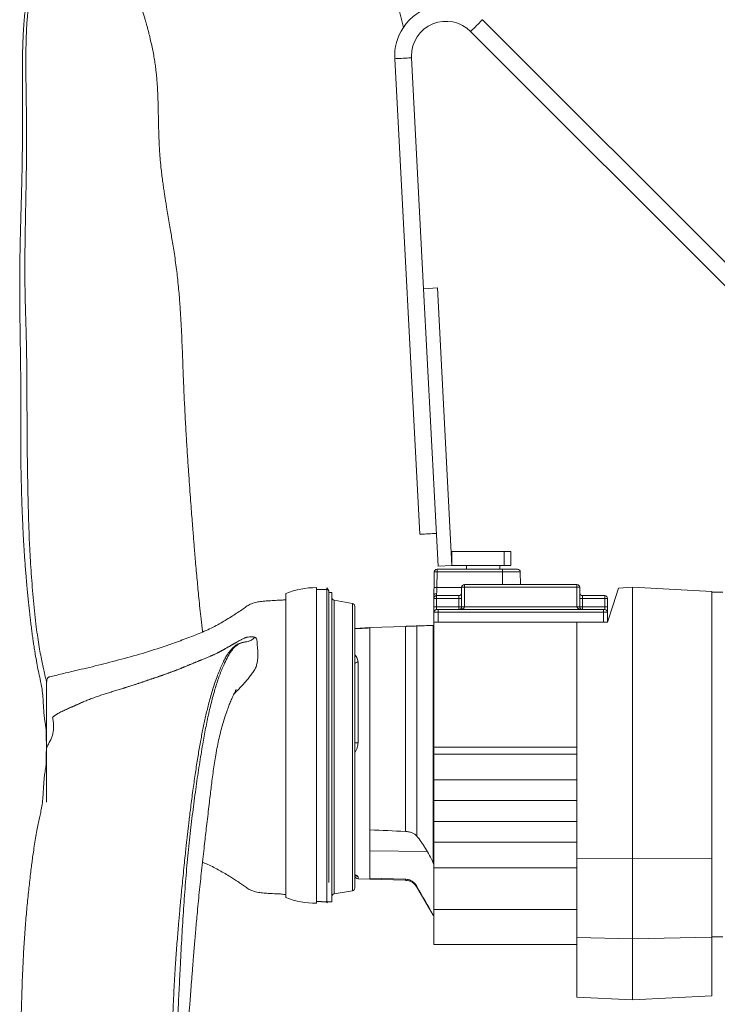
# Model space of a CAD drawing. Header units: millimetres. Extents: x 31 to 1171, y 23 to 1865.
# Tile 2 of 8: x 31 to 533, y 507 to 1215. Entities that reach past the tile are written whole.
import ezdxf

# ---------------------------------------------------------------- set-up
doc = ezdxf.new("R2010")
doc.units = ezdxf.units.MM

msp = doc.modelspace()

# ---------------------------------------------------------------- linework, layer by layer
at = {"color": 7, "linetype": 'Continuous', "lineweight": 15}
for p, q in [((296.7, 1253.33), (307.38, 1209.62)), ((682.17, 897.35), (364.31, 1215.22)), ((355.82, 1206.73), (703.44, 859.11)), ((301.19, 1187.12), (319.13, 844.88)), ((321.88, 1021.62), (313.18, 1187.74)), ((321.88, 1021.62), (331.87, 1022.14)), ((332.35, 821.89), (321.88, 1021.62)), ((342.34, 822.42), (331.87, 1022.14)), ((342.34, 822.42), (342.34, 832.42)), ((379.84, 832.42), (342.34, 832.42)), ((379.84, 822.42), (379.84, 832.42)), ((384.84, 832.42), (379.84, 832.42)), ((384.84, 822.42), (384.84, 832.42)), ((332.35, 821.89), (342.34, 822.42)), ((379.84, 822.42), (342.34, 822.42)), ((352.84, 822.42), (352.84, 819.72)), ((376.84, 819.72), (376.84, 822.42)), ((384.84, 822.42), (379.84, 822.42)), ((329.44, 806.61), (329.63, 817.75)), ((331.63, 817.75), (331.44, 806.61)), ((331.63, 817.75), (331.63, 819.72)), ((331.63, 819.72), (359.41, 819.72)), ((378.84, 817.75), (331.63, 817.75)), ((359.41, 819.72), (370.26, 819.72)), ((370.26, 819.72), (378.84, 819.72)), ((378.84, 817.75), (378.84, 819.72)), ((378.84, 819.72), (389.54, 819.72)), ((378.84, 817.75), (378.84, 808.72)), ((391.54, 817.75), (378.84, 817.75)), ((391.7, 808.72), (391.54, 817.75)), ((351.34, 808.72), (432.34, 808.72)), ((351.34, 808.72), (351.34, 806.72)), ((432.34, 808.72), (432.34, 806.72)), ((222.84, 583.44), (222.84, 802.34)), ((244.84, 579.29), (244.84, 806.49)), ((252.34, 805.24), (244.84, 805.24)), ((253.84, 804.14), (252.34, 806.24)), ((252.34, 579.54), (252.34, 806.24)), ((253.84, 745.24), (253.84, 804.14)), ((255.84, 802.97), (253.84, 802.97)), ((255.84, 580.47), (255.84, 802.97)), ((331.34, 802.2), (331.34, 800.72)), ((331.44, 806.61), (349.34, 806.61)), ((349.34, 792.72), (349.34, 806.72)), ((349.34, 806.72), (351.34, 806.72)), ((351.34, 806.72), (351.34, 792.72)), ((432.34, 806.72), (351.34, 806.72)), ((434.34, 806.72), (432.34, 806.72)), ((432.34, 792.72), (432.34, 806.72)), ((434.34, 806.72), (434.34, 792.72)), ((462.29, 806.19), (472.34, 806.72)), ((472.34, 806.72), (472.34, 611.72)), ((529.34, 803.73), (472.34, 806.72)), ((529.34, 803.73), (529.34, 611.63)), ((537.34, 803.12), (529.34, 803.12)), ((270.68, 795.1), (257.49, 797.43)), ((257.49, 586.01), (257.49, 797.43)), ((270.68, 588.33), (270.68, 795.1)), ((329.34, 798.72), (329.34, 800.72)), ((329.34, 798.72), (331.34, 798.72)), ((329.34, 792.72), (329.34, 798.72)), ((331.34, 800.72), (331.34, 798.72)), ((331.34, 800.72), (347.34, 800.72)), ((331.34, 798.72), (331.34, 792.72)), ((347.34, 798.72), (331.34, 798.72)), ((347.34, 800.72), (347.34, 798.72)), ((347.34, 798.72), (349.34, 798.72)), ((347.34, 792.72), (347.34, 798.72)), ((434.34, 798.72), (436.34, 798.72)), ((436.34, 798.72), (436.34, 800.72)), ((436.34, 800.72), (452.34, 800.72)), ((436.34, 798.72), (436.34, 792.72)), ((452.34, 798.72), (436.34, 798.72)), ((452.34, 798.72), (452.34, 800.72)), ((452.34, 792.72), (452.34, 798.72)), ((452.34, 798.72), (454.34, 798.72)), ((454.34, 798.72), (454.34, 792.72)), ((272.34, 590.3), (272.34, 793.13)), ((329.34, 792.72), (331.34, 792.72)), ((329.34, 792.72), (329.34, 788.72)), ((329.34, 788.72), (329.34, 781.72)), ((332.34, 788.72), (329.34, 788.72)), ((331.34, 792.72), (347.34, 792.72)), ((331.34, 792.72), (331.34, 790.72)), ((331.34, 790.72), (332.34, 790.72)), ((332.34, 788.72), (332.34, 790.72)), ((332.34, 790.72), (451.34, 790.72)), ((451.34, 788.72), (332.34, 788.72)), ((332.34, 788.72), (332.34, 781.72)), ((347.34, 792.72), (347.34, 790.72)), ((347.34, 792.72), (349.34, 792.72)), ((349.34, 792.72), (351.34, 792.72)), ((351.34, 792.72), (432.34, 792.72)), ((434.34, 792.72), (432.34, 792.72)), ((434.34, 792.72), (436.34, 792.72)), ((436.34, 790.72), (436.34, 792.72)), ((436.34, 792.72), (452.34, 792.72)), ((451.34, 788.72), (451.34, 790.72)), ((451.34, 790.72), (452.34, 790.72)), ((451.34, 788.72), (451.34, 781.72)), ((454.34, 788.72), (451.34, 788.72)), ((452.34, 790.72), (452.34, 792.72)), ((452.34, 792.72), (454.34, 792.72)), ((454.34, 788.72), (454.34, 792.72)), ((454.34, 788.72), (454.34, 781.72)), ((330.68, 781.72), (329.34, 781.72)), ((329.34, 781.72), (329.34, 691.72)), ((332.34, 781.72), (330.68, 781.72)), ((332.34, 781.72), (432.33, 781.72)), ((432.34, 611.66), (432.34, 781.72)), ((432.34, 781.72), (454.34, 781.72)), ((272.34, 777.14), (283.34, 777.72)), ((308.85, 778.61), (283.34, 777.72)), ((283.34, 632.19), (283.34, 777.72)), ((283.34, 596.72), (283.34, 777.47)), ((308.85, 630.98), (308.85, 778.61)), ((317.13, 778.9), (317.13, 627.58)), ((328.92, 608.28), (328.92, 779.31)), ((274.79, 752.87), (274.79, 694.78)), ((253.84, 594.15), (253.84, 745.24)), ((432.34, 691.72), (329.34, 691.72)), ((329.34, 686.68), (329.34, 691.72)), ((432.34, 686.68), (329.34, 686.68)), ((329.34, 686.68), (329.34, 668.22)), ((432.34, 668.22), (329.34, 668.22)), ((329.34, 653.22), (329.34, 668.22)), ((432.34, 653.22), (329.34, 653.22)), ((329.34, 638.22), (329.34, 653.22)), ((432.34, 638.22), (329.34, 638.22)), ((329.34, 638.22), (329.34, 623.22)), ((324.65, 616.48), (283.34, 617.06)), ((432.34, 623.22), (329.34, 623.22)), ((329.34, 604.75), (329.34, 623.22)), ((432.34, 611.66), (472.34, 611.72)), ((432.34, 554.58), (432.34, 611.66)), ((472.34, 611.72), (472.34, 553.72)), ((529.34, 611.63), (472.34, 611.72)), ((529.34, 611.63), (529.34, 554.95)), ((432.34, 604.75), (329.34, 604.75)), ((329.34, 574.72), (329.34, 604.75)), ((274.79, 598.45), (274.79, 596.87)), ((274.79, 596.87), (283.34, 596.72)), ((308.85, 596.66), (283.34, 597.48)), ((283.34, 596.72), (283.34, 597.48)), ((283.34, 596.72), (308.85, 595.83)), ((308.85, 595.83), (308.85, 596.66)), ((257.49, 586.01), (270.68, 588.33)), ((317.13, 591.46), (317.13, 590.9)), ((317.13, 590.9), (328.92, 570.81)), ((244.84, 580.54), (248.44, 580.54)), ((248.44, 580.47), (248.44, 580.58)), ((248.44, 580.47), (252.34, 580.47)), ((252.34, 579.54), (253.01, 580.49)), ((253, 580.47), (255.84, 580.47)), ((432.34, 574.72), (329.34, 574.72)), ((329.34, 549.72), (329.34, 574.72)), ((328.92, 570.81), (328.92, 570.83)), ((432.34, 554.58), (472.34, 553.72)), ((432.34, 511.81), (432.34, 554.58)), ((529.34, 554.95), (472.34, 553.72)), ((472.34, 553.72), (472.34, 509.72)), ((529.34, 555.12), (537.34, 555.12)), ((529.34, 554.95), (529.34, 512.7)), ((432.34, 549.72), (329.34, 549.72)), ((432.34, 511.81), (472.34, 509.72)), ((529.34, 512.7), (472.34, 509.72))]:
    msp.add_line(p, q, dxfattribs=at)
at = {"color": 7, "linetype": 'Continuous', "lineweight": 15, "flags": 128}
for points in [[(360.06, 1210.97), (361.12, 1212.03), (362.11, 1213.02), (362.97, 1213.88), (363.64, 1214.56), (364.1, 1215.01), (364.3, 1215.21), (364.31, 1215.22)], [(355.82, 1206.73), (355.83, 1206.74), (356.03, 1206.94), (356.48, 1207.39), (357.16, 1208.07), (358.02, 1208.93), (359.01, 1209.92), (360.06, 1210.97)], [(307.18, 1187.43), (305.69, 1187.35), (304.3, 1187.28), (303.08, 1187.22), (302.13, 1187.17), (301.49, 1187.13), (301.2, 1187.12), (301.19, 1187.12)], [(313.18, 1187.74), (313.16, 1187.74), (312.88, 1187.73), (312.24, 1187.7), (311.29, 1187.65), (310.07, 1187.58), (308.67, 1187.51), (307.18, 1187.43)], [(331.11, 845.51), (330.92, 845.5), (330.37, 845.47), (329.49, 845.43), (328.33, 845.37), (326.97, 845.29), (325.5, 845.22), (324, 845.14), (322.57, 845.06), (321.3, 845), (320.27, 844.94), (319.55, 844.9), (319.18, 844.89), (319.13, 844.88)], [(329.34, 800.73), (329.36, 801.95), (329.38, 803.38), (329.41, 804.96), (329.44, 806.61)], [(331.44, 806.61), (331.41, 805.37), (331.38, 804.19), (331.36, 803.12), (331.34, 802.2)], [(454.34, 781.72), (458.33, 794), (462.29, 806.19)], [(272.34, 751.26), (272.38, 751.57), (272.52, 751.87), (272.75, 752.15), (273.05, 752.39), (273.42, 752.59), (273.85, 752.74), (274.31, 752.84), (274.79, 752.87)]]:
    msp.add_lwpolyline(points, dxfattribs=at)
at = {"color": 7, "linetype": 'Continuous', "lineweight": 15}
for centre, radius, start, end in [((338.14, 1189.05), 37, 61.22447, 146.23775), ((338.14, 1189.05), 25, 45, 180), ((338.14, 1189.05), 37, 146.23775, 183), ((338.14, 1189.05), 25, 180, 183), ((331.63, 817.72), 2, 90, 179), ((330.63, 789.11), 28.66, 88.00096, 91.99904), ((389.54, 817.72), 2, 1, 90), ((351.34, 806.72), 2, 90, 180), ((432.34, 806.72), 2, 0, 90), ((244.44, 748.19), 58.3, 89.60689, 111.7463), ((330.44, 777.97), 28.66, 88.00095, 91.99905), ((347.34, 802.72), 2, 270, 0), ((436.34, 802.72), 2, 180, 270), ((257.84, 799.39), 2, 180, 260), ((270.34, 793.13), 2, 0, 80), ((331.34, 798.72), 2, 90, 180), ((452.34, 798.72), 2, 0, 90), ((331.34, 788.72), 2, 90, 180), ((347.34, 792.72), 2, 270, 0), ((436.34, 792.72), 2, 180, 270), ((452.34, 788.72), 2, 0, 90), ((274.19, 675.84), 18.96, 88.16682, 95.60084), ((274.84, 599.37), 2.5, 180, 269), ((274.83, 600.96), 2.51, 215.66826, 269.1751), ((308.51, 585.83), 10, 30.42724, 88), ((270.34, 590.3), 2, 280, 360), ((244.44, 637.59), 58.3, 248.2537, 270.39311), ((257.84, 584.04), 2, 100, 180)]:
    msp.add_arc(centre, radius, start, end, dxfattribs=at)
for centre, start_param, end_param in [((347.34, 792.72), 4.712389, 6.283185), ((436.34, 792.72), 3.141593, 4.712389)]:
    msp.add_ellipse(centre, major_axis=(4, 0), ratio=0.5, start_param=start_param, end_param=end_param, dxfattribs=at)
for points, knots in [([(162.8, 774.59), (162.78, 774.8), (162.44, 777.8), (161.83, 783.5), (160.98, 791.41), (160.24, 798.71), (159.57, 805.48), (158.96, 812.02), (158.35, 818.66), (157.78, 825.11), (157.27, 831.14), (156.83, 836.36), (156.46, 840.91), (156.09, 845.65), (155.66, 851.09), (155.14, 857.79), (154.58, 865.28), (153.96, 873.7), (153.28, 883.12), (152.54, 893.59), (151.77, 905.1), (150.99, 917.67), (150.24, 931.13), (149.56, 944.8), (149.01, 957.97), (148.58, 969.88), (148.18, 980.54), (147.77, 989.98), (147.33, 998.46), (146.9, 1005.53), (146.48, 1011.54), (146.04, 1017.06), (145.5, 1023.08), (144.86, 1029.33), (144.1, 1035.7), (143.27, 1041.86), (142.38, 1047.9), (141.49, 1053.5), (140.64, 1058.67), (139.78, 1063.76), (138.87, 1069.07), (137.93, 1074.62), (137.1, 1079.58), (136.43, 1083.67), (135.9, 1087), (135.37, 1090.38), (134.82, 1094.09), (134.23, 1098.28), (133.62, 1102.9), (133.07, 1107.58), (132.64, 1111.8), (132.34, 1115.24), (132.13, 1117.89), (131.98, 1120.06), (131.86, 1122.12), (131.73, 1124.44), (131.59, 1127.21), (131.43, 1130.98), (131.29, 1135.59), (131.15, 1140.86), (131.04, 1146.1), (130.93, 1151.26), (130.81, 1156.13), (130.67, 1160.2), (130.53, 1163.39), (130.4, 1165.92), (130.25, 1168.44), (130.05, 1171.24), (129.79, 1174.34), (129.42, 1178.01), (128.92, 1182.04), (128.26, 1186.45), (127.47, 1190.92), (126.55, 1195.58), (125.48, 1200.37), (124.44, 1204.65), (123.52, 1208.18), (122.8, 1210.82), (122.16, 1213.09), (121.52, 1215.33), (120.79, 1217.82), (119.91, 1220.72), (118.88, 1224), (117.74, 1227.56), (116.54, 1231.19), (115.34, 1234.73), (114.19, 1238.04), (112.86, 1241.68), (111.36, 1245.55), (109.65, 1249.57), (107.7, 1253.75), (105.37, 1258.2), (102.5, 1262.96), (99.97, 1266.68), (98.12, 1269.23), (97.06, 1270.65), (96.13, 1271.87), (95.24, 1273.01), (94.19, 1274.31), (92.57, 1276.29), (90.47, 1278.69), (87.95, 1281.06), (85.4, 1282.86), (83.09, 1283.97), (80.96, 1284.59), (78.81, 1284.84), (76.91, 1284.68), (75.64, 1284.41), (75.21, 1284.26), (75.03, 1284.19), (74.94, 1284.13), (74.9, 1284.1), (74.89, 1284.09), (74.88, 1284.08), (74.87, 1284.07), (74.87, 1284.06), (74.86, 1284.04), (74.86, 1284.02), (74.87, 1284), (74.89, 1283.99), (74.9, 1283.98)], [0, 0, 0, 0, 0.001115, 0.015518, 0.028805, 0.040953, 0.051968, 0.062333, 0.073123, 0.084372, 0.093527, 0.102062, 0.109245, 0.115085, 0.124501, 0.134971, 0.146551, 0.159513, 0.17391, 0.189763, 0.207089, 0.225901, 0.246201, 0.267274, 0.286927, 0.304977, 0.320504, 0.334631, 0.347365, 0.358708, 0.366647, 0.37465, 0.383868, 0.394316, 0.403573, 0.413611, 0.423332, 0.432138, 0.440034, 0.447601, 0.455913, 0.464974, 0.47375, 0.479436, 0.484564, 0.489828, 0.495978, 0.503014, 0.510938, 0.519582, 0.527318, 0.533139, 0.537899, 0.541598, 0.545039, 0.549305, 0.554402, 0.56033, 0.570236, 0.580234, 0.59024, 0.600257, 0.610157, 0.618799, 0.624515, 0.629284, 0.634059, 0.639751, 0.64633, 0.653089, 0.662555, 0.671835, 0.681478, 0.691782, 0.702746, 0.71379, 0.721237, 0.727501, 0.73258, 0.737636, 0.743846, 0.751202, 0.759695, 0.76931, 0.779503, 0.78927, 0.798602, 0.807512, 0.820701, 0.832944, 0.844427, 0.860259, 0.875417, 0.890893, 0.896663, 0.901893, 0.90657, 0.910944, 0.91639, 0.923149, 0.936509, 0.949827, 0.962443, 0.973407, 0.980281, 0.987799, 0.995891, 0.998187, 0.998917, 0.999376, 0.999509, 0.999556, 0.999576, 0.999594, 0.999612, 0.999631, 0.999673, 0.999726, 0.999793, 1, 1, 1, 1]), ([(54.67, 1271.94), (54.14, 1270.99), (52.96, 1268.88), (51.06, 1265.9), (49.34, 1263.11), (47.82, 1260.6), (46.44, 1258.14), (44.77, 1254.93), (43.09, 1251.36), (41.57, 1247.71), (40.23, 1244.1), (38.91, 1240.06), (37.6, 1235.27), (36.42, 1229.87), (35.47, 1224.1), (34.77, 1218.27), (34.22, 1212.05), (33.81, 1205.42), (33.52, 1198.35), (33.33, 1191.4), (33.23, 1184.44), (33.17, 1176.63), (33.17, 1167.69), (33.22, 1157.36), (33.28, 1146.41), (33.29, 1135.24), (33.21, 1124.32), (33.06, 1113.81), (32.87, 1103.53), (32.62, 1093.06), (32.34, 1082.02), (32.02, 1070.33), (31.75, 1060.3), (31.57, 1052.22), (31.45, 1046.21), (31.36, 1040.25), (31.29, 1034.34), (31.25, 1028.64), (31.25, 1023.44), (31.26, 1019.11), (31.28, 1015.52), (31.3, 1012.12), (31.33, 1008.31), (31.38, 1003.84), (31.44, 998.8), (31.52, 992.48), (31.62, 985.02), (31.74, 976.74), (31.86, 968.71), (31.95, 962), (32.01, 956.64), (32.04, 952.69), (32.06, 949.26), (32.06, 946.02), (32.06, 941.55), (32.03, 935.52), (31.99, 927.9), (31.96, 919.86), (31.96, 911.51), (32.03, 902.37), (32.17, 892.72), (32.39, 882.77), (32.66, 873.08), (32.92, 865.36), (33.14, 859.39), (33.31, 855.27), (33.48, 851.23), (33.66, 847.46), (33.82, 844.13), (33.98, 841.09), (34.15, 837.98), (34.36, 834.45), (34.63, 830.21), (34.97, 825.37), (35.37, 820.3), (35.77, 815.44), (36.14, 811.16), (36.49, 807.33), (36.81, 803.89), (37.11, 800.64), (37.42, 797.53), (37.74, 794.59), (38.05, 791.73), (38.38, 788.74), (38.77, 785.27), (39.25, 781.2), (39.78, 776.9), (40.34, 772.56), (40.89, 768.63), (41.41, 765.09), (41.92, 761.82), (42.62, 757.49), (43.55, 752.25), (44.69, 746.41), (46, 740.39), (47.36, 734.17), (47.94, 728.1), (48.27, 723.04), (48.51, 719.13), (48.73, 716.04), (48.89, 713.82), (49.11, 711.89), (49.35, 710.3), (49.59, 708.97), (49.83, 707.6), (50.05, 706.21), (50.23, 704.65), (50.36, 702.71), (50.41, 700.28), (50.38, 697.21), (50.47, 694.4), (50.56, 692.59), (50.59, 691.96)], [0, 0, 0, 0, 0.0054775, 0.0121901, 0.0184306, 0.0225829, 0.0276446, 0.0338073, 0.0430113, 0.0506819, 0.0575976, 0.0668123, 0.0775376, 0.0897048, 0.1030266, 0.115874, 0.1277856, 0.1425502, 0.1562629, 0.1691807, 0.1819973, 0.1947579, 0.211491, 0.2293977, 0.2485668, 0.2676623, 0.2860674, 0.3034991, 0.3200398, 0.3367577, 0.3546146, 0.3734252, 0.3926515, 0.402192, 0.411641, 0.4209981, 0.4302663, 0.4394712, 0.4478011, 0.4547016, 0.4598411, 0.4646649, 0.470678, 0.4777509, 0.4856375, 0.4943193, 0.5073984, 0.5205678, 0.5330304, 0.544926, 0.5519715, 0.5581289, 0.5633946, 0.5680094, 0.5732727, 0.5843165, 0.5962052, 0.608901, 0.621978, 0.6352738, 0.651735, 0.6672897, 0.6820936, 0.6973925, 0.7037349, 0.7103042, 0.7168946, 0.7228644, 0.7281512, 0.7327186, 0.7372636, 0.7429169, 0.7495612, 0.7574751, 0.7660593, 0.773862, 0.7807449, 0.7866364, 0.7922495, 0.7972662, 0.8022723, 0.8072644, 0.8114999, 0.816037, 0.8216764, 0.8284539, 0.8361658, 0.8433166, 0.8506181, 0.8567224, 0.8622403, 0.8683868, 0.8808778, 0.8928121, 0.905163, 0.9185313, 0.9293877, 0.9366251, 0.9446303, 0.9488182, 0.9530069, 0.9569314, 0.9606291, 0.9641745, 0.9676069, 0.970905, 0.9744131, 0.9781438, 0.9828045, 0.9886548, 0.9960475, 1, 1, 1, 1]), ([(54.61, 1270.78), (53.31, 1268.7), (50.71, 1264.6), (47.53, 1258.57), (44.82, 1252.68), (42.58, 1246.84), (40.58, 1240.42), (38.92, 1233.43), (37.67, 1225.89), (36.75, 1217.58), (36.16, 1208.38), (35.8, 1198.02), (35.67, 1187.44), (35.71, 1175.26), (35.9, 1161.55), (36.14, 1146.48), (36.25, 1131.86), (36.17, 1117.81), (35.99, 1103.8), (35.74, 1089.86), (35.47, 1075.99), (35.23, 1062.8), (35.05, 1050.32), (34.97, 1038.52), (35, 1027.33), (35.14, 1016.78), (35.44, 1004.75), (35.86, 991.24), (36.22, 976.25), (36.38, 961.86), (36.45, 947.92), (36.5, 934.23), (36.56, 920.79), (36.66, 907.45), (36.83, 894.03), (37.07, 880.12), (37.38, 865.63), (37.72, 853.18), (38.09, 842.85), (38.46, 834.61), (38.95, 825.77), (39.56, 816.42), (40.29, 806.75), (41.15, 797), (42.11, 787.4), (43.14, 778.54), (44.2, 770.63), (45.25, 763.75), (46.34, 757.75), (47.41, 752.56), (48.27, 748.68), (48.94, 745.73), (49.45, 743.48), (49.96, 741.28), (50.35, 739.6), (50.62, 738.73), (50.69, 738.49)], [0, 0, 0, 0, 0.013409, 0.026549, 0.039783, 0.053265, 0.066958, 0.085046, 0.103037, 0.12061, 0.143069, 0.164803, 0.186167, 0.207075, 0.236041, 0.263827, 0.290305, 0.315416, 0.339241, 0.364446, 0.388316, 0.410784, 0.431783, 0.451586, 0.470408, 0.488242, 0.504748, 0.53096, 0.556145, 0.579943, 0.603107, 0.626006, 0.648605, 0.670621, 0.693085, 0.716201, 0.740842, 0.766634, 0.779659, 0.793595, 0.808763, 0.824824, 0.841509, 0.858528, 0.875591, 0.892429, 0.907042, 0.921287, 0.935174, 0.948813, 0.962632, 0.970474, 0.97858, 0.987062, 0.996559, 1, 1, 1, 1]), ([(329.34, 800.73), (329.34, 800.83), (329.35, 800.92), (329.41, 801.11), (329.45, 801.21), (329.55, 801.39), (329.61, 801.47), (329.75, 801.63), (329.84, 801.71), (330.02, 801.84), (330.12, 801.9), (330.34, 802.01), (330.46, 802.06), (330.81, 802.17), (331.08, 802.2), (331.34, 802.2)], [0, 0, 0, 0, 0.125, 0.125, 0.25, 0.25, 0.375, 0.375, 0.5, 0.5, 0.625, 0.625, 0.75, 0.75, 1, 1, 1, 1]), ([(222.84, 797.8), (222.57, 797.8), (221.73, 797.82), (220.06, 797.41), (216.99, 797.41), (213.09, 797.15), (208.69, 796.88), (204.69, 796.54), (200.83, 795.89), (197.32, 794.72), (194.13, 792.72), (190.96, 790.36), (187.27, 787.95), (183.29, 785.4), (179.12, 782.88), (174.86, 780.32), (168.63, 777.05), (160.21, 773.31), (149.58, 769.23), (136.72, 764.73), (121.79, 759.63), (104.68, 755.02), (90.57, 751.28), (79.57, 748.61), (71.73, 746.86), (65.02, 745.24), (59.45, 743.92), (55.71, 742.93), (53.31, 742.45), (52.22, 742.17), (51.73, 741.89), (51.4, 741.54), (51.12, 741.05), (50.83, 740.25), (50.59, 738.53), (50.65, 735.61), (50.61, 733.07), (50.58, 731.6)], [0, 0, 0, 0, 0.004182, 0.013106, 0.026441, 0.051986, 0.074012, 0.095317, 0.114544, 0.134937, 0.152423, 0.173108, 0.196483, 0.22117, 0.2468, 0.272473, 0.298764, 0.356365, 0.416082, 0.476372, 0.568801, 0.66207, 0.752573, 0.796504, 0.838545, 0.877958, 0.904093, 0.927878, 0.938237, 0.942238, 0.945454, 0.946869, 0.949758, 0.954157, 0.960149, 0.976907, 1, 1, 1, 1]), ([(308.85, 778.61), (309.15, 778.62), (309.43, 778.63), (310, 778.65), (310.28, 778.66), (311.08, 778.69), (311.57, 778.7), (312.48, 778.73), (312.89, 778.75), (313.64, 778.77), (313.99, 778.79), (314.95, 778.82), (315.48, 778.84), (316.41, 778.87), (316.8, 778.89), (317.13, 778.9)], [0, 0, 0, 0, 0.0625, 0.0625, 0.125, 0.125, 0.25, 0.25, 0.375, 0.375, 0.5, 0.5, 0.75, 0.75, 1, 1, 1, 1]), ([(317.13, 778.9), (318.8, 778.95), (320.65, 779.02), (324.61, 779.16), (326.72, 779.23), (328.92, 779.31)], [0, 0, 0, 0, 0.5, 0.5, 1, 1, 1, 1]), ([(328.92, 779.31), (329.07, 779.31), (329.17, 779.32), (329.3, 779.32), (329.34, 779.32), (329.34, 779.32)], [0, 0, 0, 0, 0.5, 0.5, 1, 1, 1, 1]), ([(194.83, 770.89), (194.74, 770.85), (194.52, 770.77), (194.17, 770.62), (193.76, 770.45), (193.36, 770.27), (192.82, 770.03), (192.15, 769.72), (191.36, 769.34), (190.57, 768.95), (189.79, 768.55), (189.01, 768.13), (188.24, 767.71), (187.47, 767.28), (186.84, 766.92), (186.33, 766.63), (185.95, 766.41), (185.57, 766.19), (185.19, 765.97), (184.81, 765.75), (184.43, 765.53), (184.05, 765.31), (183.54, 765.01), (182.91, 764.64), (182.15, 764.2), (181.39, 763.76), (180.63, 763.32), (179.87, 762.88), (179.24, 762.52), (178.73, 762.23), (178.34, 762.01), (178.06, 761.85), (177.86, 761.74), (177.77, 761.69), (177.67, 761.64), (177.57, 761.59), (177.48, 761.53), (177.38, 761.48), (177.28, 761.43), (177.19, 761.38), (177.09, 761.32), (176.96, 761.25), (176.74, 761.13), (176.41, 760.96), (176.02, 760.75), (175.64, 760.55), (175.25, 760.34), (174.86, 760.14), (174.47, 759.93), (174.08, 759.73), (173.56, 759.46), (172.9, 759.13), (172.11, 758.74), (171.31, 758.37), (170.51, 758), (169.84, 757.7), (169.3, 757.47), (168.76, 757.24), (167.81, 756.83), (166.46, 756.26), (164.83, 755.59), (163.47, 755.04), (162.51, 754.65), (161.97, 754.43), (161.56, 754.27), (161.15, 754.1), (160.74, 753.94), (160.33, 753.77), (159.79, 753.55), (159.11, 753.26), (158.3, 752.93), (157.49, 752.58), (156.67, 752.24), (155.86, 751.91), (155.04, 751.58), (154.22, 751.25), (153.41, 750.91), (152.6, 750.57), (151.78, 750.23), (150.97, 749.9), (150.15, 749.56), (149.47, 749.29), (148.93, 749.06), (148.52, 748.9), (148.11, 748.73), (147.71, 748.57), (147.3, 748.4), (146.76, 748.18), (146.08, 747.9), (145.26, 747.57), (144.44, 747.25), (143.62, 746.94), (142.79, 746.62), (141.97, 746.32), (141.14, 746.01), (140.32, 745.71), (139.49, 745.41), (138.66, 745.11), (137.83, 744.81), (137.01, 744.51), (136.18, 744.21), (135.35, 743.92), (134.52, 743.62), (133.83, 743.38), (133.28, 743.18), (132.73, 742.98), (132.03, 742.74), (131.21, 742.45), (130.38, 742.16), (129.54, 741.87), (128.71, 741.59), (127.88, 741.31), (127.04, 741.04), (126.21, 740.76), (125.37, 740.49), (124.54, 740.21), (123.71, 739.93), (122.88, 739.65), (122.05, 739.36), (121.22, 739.08), (120.39, 738.79), (119.56, 738.51), (118.73, 738.22), (117.9, 737.94), (117.07, 737.65), (116.24, 737.38), (115.41, 737.1), (114.57, 736.83), (113.46, 736.48), (112.07, 736.03), (110.68, 735.59), (109.57, 735.24), (108.73, 734.97), (108.04, 734.75), (107.48, 734.57), (107.07, 734.44), (106.65, 734.3), (106.23, 734.17), (105.82, 734.04), (104.98, 733.78), (103.73, 733.38), (102.06, 732.87), (100.39, 732.36), (98.72, 731.86), (97.05, 731.36), (95.38, 730.86), (93.71, 730.35), (92.05, 729.82), (90.4, 729.28), (88.75, 728.72), (87.11, 728.15), (85.48, 727.57), (83.85, 726.97), (82.23, 726.36), (80.62, 725.74), (79.01, 725.1), (77.68, 724.55), (76.62, 724.09), (75.57, 723.64), (74.26, 723.05), (72.95, 722.46), (71.9, 721.99), (71.12, 721.63), (70.34, 721.28), (69.55, 720.93), (68.77, 720.58), (67.2, 719.88), (64.84, 718.83), (62.25, 717.63), (60.21, 716.61), (58.96, 715.93), (57.98, 715.36), (57.26, 714.92), (56.67, 714.53), (56.2, 714.2), (55.86, 713.95), (55.53, 713.69), (55.2, 713.43), (54.99, 713.25), (54.89, 713.16)], [0.6519816, 0.6519816, 0.6519816, 0.6519816, 0.652572, 0.6535308, 0.6544896, 0.6554484, 0.6564072, 0.6583247, 0.6602423, 0.6621599, 0.6640775, 0.6659951, 0.6679127, 0.6698303, 0.6717478, 0.6727066, 0.6736654, 0.6746242, 0.675583, 0.6765418, 0.6775006, 0.6784594, 0.6794182, 0.6813358, 0.6832533, 0.6851709, 0.6870885, 0.6890061, 0.6909237, 0.6918825, 0.6928413, 0.6938001, 0.6940398, 0.6942795, 0.6945192, 0.6947589, 0.6949986, 0.6952383, 0.695478, 0.6957177, 0.6959573, 0.696197, 0.6966764, 0.6976352, 0.698594, 0.6995528, 0.7005116, 0.7014704, 0.7024292, 0.703388, 0.7043468, 0.7062644, 0.708182, 0.7100995, 0.7120171, 0.7139347, 0.7148935, 0.7158523, 0.7177699, 0.721605, 0.7254402, 0.7292754, 0.731193, 0.7321518, 0.7331106, 0.7340694, 0.7350281, 0.7359869, 0.7369457, 0.7388633, 0.7407809, 0.7426985, 0.7446161, 0.7465337, 0.7484512, 0.7503688, 0.7522864, 0.754204, 0.7561216, 0.7580392, 0.7599567, 0.7618743, 0.7628331, 0.7637919, 0.7647507, 0.7657095, 0.7666683, 0.7676271, 0.7695447, 0.7714623, 0.7733798, 0.7752974, 0.777215, 0.7791326, 0.7810502, 0.7829678, 0.7848854, 0.7868029, 0.7887205, 0.7906381, 0.7925557, 0.7944733, 0.7963909, 0.7983085, 0.7992672, 0.800226, 0.8021436, 0.8040612, 0.8059788, 0.8078964, 0.809814, 0.8117315, 0.8136491, 0.8155667, 0.8174843, 0.8194019, 0.8213195, 0.8232371, 0.8251546, 0.8270722, 0.8289898, 0.8309074, 0.832825, 0.8347426, 0.8366602, 0.8385777, 0.8404953, 0.8424129, 0.8443305, 0.8481657, 0.8520008, 0.8539184, 0.855836, 0.8577536, 0.8587124, 0.8596712, 0.86063, 0.8615888, 0.8625475, 0.8635063, 0.8673415, 0.8711767, 0.8750119, 0.878847, 0.8826822, 0.8865174, 0.8903525, 0.8941877, 0.8980229, 0.901858, 0.9056932, 0.9095284, 0.9133636, 0.9171987, 0.9210339, 0.9248691, 0.9287042, 0.9306218, 0.9325394, 0.9363746, 0.9402097, 0.9421273, 0.9440449, 0.9459625, 0.9478801, 0.9497977, 0.9517153, 0.9593856, 0.9670559, 0.9708911, 0.9747263, 0.9766439, 0.9785614, 0.980479, 0.9814378, 0.9823966, 0.9833554, 0.9843142, 0.9852497, 0.9852497, 0.9852497, 0.9852497]), ([(77.42, 99.95), (78.17, 100), (80.36, 100.15), (83.3, 101.27), (87.03, 103.37), (90.77, 106.69), (94.79, 111.29), (98.54, 116.69), (102.39, 123.46), (106.18, 131.83), (109.74, 141.91), (112.69, 152.74), (115.11, 164.37), (117.1, 176.81), (118.66, 189.38), (119.91, 201.96), (120.98, 214.38), (122.07, 227.4), (123.26, 241), (124.66, 255.17), (126.36, 269.63), (128.28, 284.28), (130.29, 299.07), (132.31, 314.23), (134.24, 329.72), (136, 345.83), (137.49, 362.53), (138.78, 379.79), (139.9, 397.25), (140.88, 414.85), (141.8, 432.56), (142.68, 449.98), (143.52, 467.05), (144.34, 483.72), (145.15, 500.27), (145.95, 516.66), (146.83, 534.31), (147.82, 553.11), (149.01, 572.94), (150.38, 592.31), (152.01, 611.2), (153.9, 629.41), (155.99, 646.86), (158.21, 663.44), (160.54, 679.15), (162.81, 693.08), (165.06, 705.38), (167.33, 716.21), (169.78, 726.33), (172.46, 735.74), (175.41, 744.42), (178.29, 751.45), (181.04, 756.95), (183.59, 760.99), (186.37, 764.2), (188.94, 766.06), (191.18, 766.91), (192.99, 767.24), (194.85, 767.51), (196.75, 768.02), (198.67, 768.97), (199.85, 770.18), (200.46, 770.81)], [0, 0, 0, 0, 0.005793, 0.016843, 0.028049, 0.044886, 0.061459, 0.077785, 0.09395, 0.115379, 0.136801, 0.158309, 0.179896, 0.201531, 0.223191, 0.241391, 0.259583, 0.277756, 0.295905, 0.314035, 0.332163, 0.349269, 0.366394, 0.383538, 0.400692, 0.417849, 0.436039, 0.454218, 0.472383, 0.490539, 0.508694, 0.526861, 0.544, 0.561145, 0.578289, 0.595422, 0.612536, 0.634307, 0.656089, 0.677895, 0.699728, 0.721568, 0.742991, 0.764368, 0.78569, 0.80698, 0.824746, 0.842557, 0.860443, 0.878434, 0.89656, 0.91484, 0.926903, 0.938845, 0.950591, 0.962107, 0.968055, 0.973987, 0.980013, 0.986254, 0.992853, 1, 1, 1, 1]), ([(194.2, 767.46), (194.18, 767.47), (194.11, 767.49), (192.98, 767.22), (191.32, 767.03), (188.65, 766.16), (186.27, 764.68), (184.08, 762.71), (182.19, 760.45), (180.5, 757.97), (178.83, 755.1), (177.12, 751.67), (175.39, 747.74), (173.66, 743.38), (171.97, 738.72), (170.36, 733.8), (168.84, 728.73), (167.13, 722.49), (165.28, 714.96), (163.34, 705.99), (161.53, 696.64), (159.81, 686.74), (158.13, 676.15), (156.49, 664.84), (155.16, 654.94), (154.16, 647.03), (153.49, 641.57), (152.92, 636.77), (152.46, 632.83), (152.09, 629.62), (151.76, 626.69), (151.38, 623.23), (150.89, 618.79), (150.29, 613.18), (149.59, 606.49), (148.86, 599.3), (148.15, 592.15), (147.51, 585.62), (146.97, 579.79), (146.59, 575.46), (146.33, 572.47), (146.19, 570.76), (146.09, 569.59), (146.03, 568.95), (146, 568.69), (145.99, 568.62), (145.99, 568.6), (145.99, 568.59), (145.98, 568.59), (145.98, 568.55), (145.94, 568.21), (145.86, 567.28), (145.72, 565.78), (145.54, 563.75), (145.24, 560.24), (144.83, 555.22), (144.33, 548.76), (143.83, 541.96), (143.26, 533.74), (142.66, 523.95), (142.06, 512.63), (141.55, 501.26), (141.12, 490.31), (140.81, 480.99), (140.59, 473.2), (140.43, 466.96), (140.3, 461.5), (140.18, 457.01), (140.08, 453.72), (139.98, 451.3), (139.88, 449.22), (139.78, 446.77), (139.65, 443.73), (139.48, 439.67), (139.27, 434.47), (139, 428.01), (138.67, 420.63), (138.29, 412.8), (137.89, 405.04), (137.48, 397.81), (137.06, 390.71), (136.62, 383.84), (136.16, 377.17), (135.72, 371.02), (135.26, 365.04), (134.77, 358.97), (134.22, 352.62), (133.59, 345.6), (132.83, 337.85), (131.95, 329.38), (131.02, 320.88), (130.11, 312.9), (129.35, 306.29), (128.7, 300.77), (128.1, 295.64), (127.43, 289.9), (126.71, 283.74), (126.03, 277.77), (125.4, 272.17), (124.8, 266.58), (124.06, 259.54), (123.29, 251.4), (122.53, 242.57), (121.88, 234.57), (121.35, 227.7), (120.87, 221.39), (120.37, 214.94), (119.8, 207.88), (119.19, 200.85), (118.57, 194.49), (118.03, 189.53), (117.57, 185.65), (117.18, 182.57), (116.78, 179.57), (116.35, 176.6), (115.88, 173.57), (115.35, 170.39), (114.81, 167.36), (114.25, 164.44), (113.68, 161.72), (113.17, 159.43), (112.77, 157.75), (112.51, 156.66), (112.29, 155.77), (112.18, 155.32), (112.15, 155.17), (112.16, 155.19), (112.16, 155.19)], [0, 0, 0, 0, 0.0017258, 0.0045655, 0.0144436, 0.0236437, 0.0326876, 0.0423962, 0.0512994, 0.0597865, 0.0692081, 0.0796651, 0.0911273, 0.1028026, 0.1151091, 0.1272746, 0.1392175, 0.1509442, 0.1695348, 0.1875954, 0.2052595, 0.2231765, 0.2414644, 0.2601447, 0.2790674, 0.2884642, 0.296771, 0.3039836, 0.3101051, 0.3143375, 0.3182015, 0.323009, 0.3294304, 0.337468, 0.3471238, 0.3579375, 0.3678823, 0.3771064, 0.385106, 0.3918821, 0.3948461, 0.3972093, 0.3988509, 0.3996025, 0.3999208, 0.3999547, 0.3999813, 0.4000013, 0.4000429, 0.4001126, 0.4002232, 0.4017069, 0.4038952, 0.4066107, 0.4100444, 0.4183521, 0.4270596, 0.4361216, 0.4455373, 0.4596037, 0.4744052, 0.4891734, 0.5029338, 0.5156834, 0.5241515, 0.5320923, 0.5389996, 0.5445922, 0.5488739, 0.5513229, 0.5536423, 0.5566968, 0.560491, 0.5650258, 0.5718854, 0.57995, 0.5892172, 0.5994955, 0.6093215, 0.618387, 0.6266926, 0.6361659, 0.6444215, 0.6521402, 0.6597391, 0.6674248, 0.6756476, 0.6844492, 0.6949337, 0.7062784, 0.7182738, 0.7292604, 0.7388801, 0.7455548, 0.752262, 0.7603801, 0.7697599, 0.7784202, 0.7860883, 0.7942539, 0.8031128, 0.8176119, 0.8314374, 0.8443924, 0.8558853, 0.8651487, 0.8761429, 0.8890166, 0.9024387, 0.9143213, 0.9246378, 0.9309978, 0.9371416, 0.9431138, 0.9492827, 0.9557277, 0.9624785, 0.9702021, 0.9760037, 0.9823464, 0.9889996, 0.9921252, 0.995089, 0.9978674, 0.9993918, 0.9999074, 1, 1, 1, 1]), ([(185.41, 729.9), (186.17, 730.66), (188.52, 732.99), (191.59, 736.21), (194.56, 739.62), (196.7, 742.24), (198.73, 744.84), (200.48, 747.45), (201.7, 750.2), (202.3, 752.89), (202.61, 755.48), (202.74, 758.8), (202.49, 762.7), (202.14, 765.97), (202.08, 768.03), (201.99, 769.21), (201.35, 770.17), (200.68, 770.64), (200.46, 770.81)], [0, 0, 0, 0, 0.059296, 0.182338, 0.244548, 0.306555, 0.365, 0.425076, 0.483604, 0.54438, 0.600905, 0.657496, 0.772873, 0.883331, 0.910048, 0.936834, 0.978679, 1, 1, 1, 1]), ([(200.46, 770.81), (200.17, 770.9), (199.32, 771.17), (197.59, 771.05), (196.01, 770.94), (195.15, 770.9), (194.83, 770.89)], [0, 0, 0, 0, 0.162655, 0.483889, 0.80826, 1, 1, 1, 1]), ([(272.34, 758.18), (272.7, 757.74), (273.45, 756.86), (274.48, 755.13), (274.67, 753.72), (274.79, 752.87)], [0, 0, 0, 0, 0.279852, 0.563778, 1, 1, 1, 1]), ([(50.59, 731.82), (50.59, 731.77), (50.59, 731.68), (50.58, 730.94), (50.58, 729.89), (50.58, 728.49), (50.58, 726.78), (50.58, 724.82), (50.58, 722.97), (50.58, 721.33), (50.59, 720), (50.59, 718.47), (50.59, 716.55), (50.59, 713.85), (50.59, 710.55), (50.59, 706.92), (50.59, 703.35), (50.58, 699.95), (50.58, 696.61), (50.58, 693.33), (50.59, 690.1), (50.59, 687.05), (50.6, 684.01), (50.6, 681.28), (50.59, 679), (50.58, 677.54), (50.59, 676.11), (50.59, 674.72), (50.59, 673.32), (50.59, 671.71), (50.59, 669.79), (50.59, 667.35), (50.58, 664.72), (50.58, 662.02), (50.58, 659.39), (50.58, 657.1), (50.58, 655.2), (50.58, 653.73), (50.58, 652.57), (50.58, 652.22), (50.58, 652.04)], [0, 0, 0, 0, 0.036617, 0.070582, 0.101704, 0.13001, 0.163414, 0.191931, 0.21563, 0.234579, 0.248856, 0.25877, 0.279103, 0.306134, 0.339913, 0.374547, 0.406708, 0.436675, 0.465363, 0.495128, 0.519874, 0.545463, 0.570079, 0.592702, 0.614109, 0.635136, 0.653674, 0.669615, 0.681188, 0.693467, 0.710992, 0.734291, 0.763444, 0.792272, 0.825267, 0.862481, 0.893199, 0.926343, 0.961935, 1, 1, 1, 1]), ([(50.58, 731.46), (50.58, 731.27), (50.58, 730.89), (50.58, 729.57), (50.58, 728.36), (50.58, 727.36), (50.58, 727.12)], [0, 0, 0, 0, 0.321776, 0.624763, 0.909168, 1, 1, 1, 1]), ([(74.42, 99.61), (74.42, 99.61), (74.41, 99.61), (74.4, 99.59), (74.4, 99.56), (74.41, 99.53), (74.44, 99.48), (74.48, 99.42), (74.54, 99.35), (74.61, 99.29), (74.73, 99.2), (75, 99.05), (75.45, 98.89), (76.09, 98.75), (77.24, 98.61), (78.73, 98.6), (80.5, 98.81), (82.15, 99.21), (83.82, 99.82), (85.53, 100.7), (87.26, 101.88), (88.92, 103.28), (90.44, 104.77), (91.76, 106.21), (92.76, 107.38), (93.58, 108.36), (94.42, 109.4), (95.51, 110.76), (96.84, 112.49), (98.29, 114.43), (99.76, 116.47), (101.09, 118.41), (102.25, 120.17), (103.25, 121.75), (104.2, 123.31), (105.33, 125.27), (106.66, 127.69), (108.1, 130.54), (110.02, 134.67), (112.25, 140.05), (114.73, 146.88), (116.78, 152.94), (118.47, 158.15), (119.75, 162.21), (120.95, 166.16), (121.97, 169.66), (122.72, 172.33), (123.27, 174.36), (123.74, 176.12), (124.25, 178.07), (124.83, 180.42), (125.49, 183.15), (126.25, 186.49), (127.07, 190.44), (127.94, 195.05), (128.75, 200.11), (129.39, 205.07), (129.85, 209.64), (130.16, 213.53), (130.38, 217.06), (130.54, 220.25), (130.67, 223.31), (130.78, 226.53), (130.89, 230.36), (130.99, 234.94), (131.1, 240.12), (131.22, 245.36), (131.36, 250.19), (131.51, 254.41), (131.68, 258.18), (131.88, 261.84), (132.14, 265.74), (132.49, 270.08), (132.97, 274.99), (133.56, 280.05), (134.23, 285.16), (134.91, 289.96), (135.59, 294.47), (136.2, 298.36), (136.73, 301.63), (137.25, 304.75), (137.83, 308.21), (138.55, 312.46), (139.37, 317.27), (140.21, 322.2), (141.05, 327.26), (141.86, 332.21), (142.6, 337.02), (143.38, 342.33), (144.17, 348.11), (144.94, 354.7), (145.66, 361.75), (146.36, 369.92), (147.02, 379.45), (147.61, 390.11), (148.12, 401.44), (148.62, 414.46), (149.15, 428.67), (149.84, 443.9), (150.6, 458.44), (151.29, 470.43), (151.89, 480.32), (152.42, 488.53), (153.02, 497.34), (153.56, 504.84), (154, 510.88), (154.34, 515.35), (154.69, 519.91), (155.05, 524.56), (155.41, 529.26), (155.76, 533.73), (156.07, 537.61), (156.32, 540.66), (156.51, 543.03), (156.68, 545.21), (156.87, 547.51), (157.09, 550.19), (157.41, 553.97), (157.84, 558.93), (158.36, 564.93), (159.24, 574.48), (160.46, 587.11), (161.87, 600.37), (163.02, 610.81), (163.87, 618.4), (164.65, 625.2), (165.39, 631.68), (166.17, 638.42), (166.97, 645.32), (167.75, 651.94), (168.46, 657.92), (169.13, 663.52), (169.83, 669.05), (170.59, 674.73), (171.43, 680.46), (172.4, 686.4), (173.49, 692.35), (174.74, 698.19), (176.06, 703.62), (177.45, 708.64), (178.96, 713.54), (180.45, 717.88), (181.83, 721.58), (183.11, 724.84), (184.5, 728.07), (185.74, 730.64), (186.58, 732.2), (187.08, 733.05), (187.12, 733.14), (187.15, 733.18)], [0, 0, 0, 0, 0.000035, 0.000142, 0.000218, 0.000247, 0.000325, 0.000423, 0.000522, 0.00063, 0.000754, 0.001065, 0.001998, 0.003393, 0.005268, 0.010129, 0.015107, 0.020035, 0.024903, 0.03095, 0.037198, 0.043676, 0.050289, 0.056039, 0.060565, 0.063385, 0.066717, 0.070861, 0.075801, 0.081381, 0.086511, 0.091791, 0.096143, 0.099728, 0.103617, 0.108027, 0.114578, 0.121885, 0.12916, 0.144333, 0.159048, 0.174792, 0.182708, 0.190937, 0.199062, 0.20576, 0.210923, 0.214049, 0.216896, 0.220401, 0.224562, 0.229378, 0.234829, 0.241914, 0.249679, 0.258112, 0.267027, 0.273823, 0.279916, 0.285374, 0.290269, 0.294646, 0.299429, 0.304997, 0.312027, 0.320001, 0.327957, 0.334895, 0.340821, 0.346004, 0.350913, 0.356384, 0.362423, 0.369076, 0.376359, 0.382526, 0.388993, 0.39479, 0.399655, 0.40359, 0.406943, 0.411049, 0.4162, 0.422342, 0.428407, 0.433964, 0.440476, 0.446128, 0.451184, 0.459424, 0.466738, 0.474642, 0.484418, 0.49555, 0.508048, 0.521565, 0.534816, 0.552998, 0.57042, 0.587043, 0.602843, 0.611564, 0.621019, 0.63126, 0.642284, 0.647489, 0.652854, 0.658379, 0.664067, 0.669918, 0.675817, 0.680826, 0.68451, 0.687252, 0.689592, 0.692389, 0.695656, 0.699395, 0.706229, 0.713922, 0.721611, 0.741921, 0.761791, 0.772889, 0.782985, 0.792074, 0.800431, 0.809652, 0.819776, 0.829149, 0.837693, 0.845757, 0.854609, 0.864199, 0.874474, 0.885091, 0.897778, 0.91038, 0.922424, 0.933906, 0.944887, 0.955738, 0.962949, 0.970768, 0.978926, 0.986324, 0.992859, 0.996547, 1, 1, 1, 1]), ([(54.89, 713.16), (55.07, 712.2), (55.49, 709.95), (55.64, 706.1), (55.39, 702.24), (54.42, 698.94), (53.35, 696.27), (52.04, 694.22), (51.33, 692.74), (51.03, 691.99), (50.82, 691.59), (50.69, 691.47), (50.65, 691.63), (50.64, 691.92), (50.63, 692.1), (50.62, 692.04), (50.61, 691.87), (50.61, 691.7), (50.61, 691.64)], [0, 0, 0, 0, 0.108738, 0.257437, 0.410852, 0.507036, 0.605519, 0.701905, 0.74933, 0.781681, 0.806334, 0.831069, 0.869705, 0.909263, 0.947743, 0.974813, 0.991355, 1, 1, 1, 1]), ([(274.79, 694.78), (274.67, 693.66), (274.48, 691.82), (273.45, 689.43), (272.71, 688.19), (272.34, 687.56)], [0, 0, 0, 0, 0.436221, 0.715568, 1, 1, 1, 1]), ([(50.59, 691.64), (50.56, 691.08), (50.47, 689.52), (50.35, 687.09), (50.38, 684.53), (50.4, 682.68), (50.37, 681.25), (50.32, 680.05), (50.22, 678.65), (50.02, 676.95), (49.68, 675.03), (49.31, 672.91), (49, 670.65), (48.79, 668.37), (48.62, 665.93), (48.47, 663.39), (48.29, 660.71), (48.08, 657.66), (47.81, 653.72), (47.3, 649.3), (46.34, 644.59), (45.45, 640.56), (44.55, 636.27), (43.62, 631.53), (42.66, 626.17), (41.75, 620.56), (40.94, 615.2), (40.27, 610.32), (39.66, 605.52), (39.01, 600.26), (38.37, 594.6), (37.48, 586.59), (36.44, 576.32), (35.32, 563.36), (34.36, 549.72), (33.64, 536.01), (33.08, 522.84), (32.63, 509.38), (32.25, 495.18), (32.03, 482), (31.96, 471.01), (31.96, 462.53), (31.99, 454.53), (32.04, 446.92), (32.07, 439.62), (32.06, 433.41), (32.02, 428.1), (31.97, 423.27), (31.9, 417.76), (31.82, 411.63), (31.72, 405.12), (31.62, 398.54), (31.52, 391.4), (31.43, 384.05), (31.35, 377.1), (31.3, 371.4), (31.27, 366.36), (31.25, 361.09), (31.25, 355.12), (31.3, 348.27), (31.39, 340.56), (31.55, 332.17), (31.74, 323.5), (31.97, 314.69), (32.22, 305.78), (32.45, 296.89), (32.67, 288.3), (32.86, 280.27), (33, 273.01), (33.1, 266.96), (33.17, 261.74), (33.23, 256.8), (33.27, 251.21), (33.29, 244.76), (33.28, 237.99), (33.25, 231.01), (33.21, 224.34), (33.18, 218.03), (33.17, 212.55), (33.17, 208), (33.18, 204.45), (33.19, 201.84), (33.21, 200.15), (33.22, 199.03), (33.24, 197.97), (33.26, 196.5), (33.3, 194.14), (33.36, 190.83), (33.47, 186.5), (33.66, 181.3), (33.99, 174.57), (34.55, 166.98), (35.47, 159.08), (36.73, 151.88), (38.29, 145.4), (39.87, 140.32), (41.27, 136.51), (42.37, 133.79), (43.51, 131.2), (44.81, 128.43), (46.18, 125.82), (47.51, 123.45), (48.62, 121.54), (49.72, 119.7), (50.79, 117.94), (51.88, 116.2), (53.23, 114.08), (54.12, 112.49), (54.67, 111.5)], [0, 0, 0, 0, 0.0037649, 0.010506, 0.015426, 0.0188732, 0.0210869, 0.0231419, 0.0256639, 0.0298997, 0.0348446, 0.0398332, 0.0447728, 0.0501017, 0.0542418, 0.0578851, 0.0624607, 0.0678538, 0.0734482, 0.0829493, 0.0912168, 0.0994206, 0.1084674, 0.1184882, 0.1291974, 0.1400613, 0.149776, 0.1579573, 0.1655802, 0.174351, 0.1841081, 0.1932137, 0.2130645, 0.2337705, 0.255531, 0.2780351, 0.2988143, 0.3178392, 0.3415781, 0.3656909, 0.3797192, 0.3930772, 0.4054288, 0.4171106, 0.428703, 0.4395566, 0.4461344, 0.453552, 0.4621183, 0.4719208, 0.4822327, 0.4925519, 0.502697, 0.5156131, 0.526992, 0.5353582, 0.5423648, 0.5506937, 0.5600966, 0.5704305, 0.5829408, 0.5963451, 0.6099938, 0.6239213, 0.6381323, 0.6524983, 0.6666592, 0.6797853, 0.6917319, 0.7023848, 0.7098009, 0.7177515, 0.727097, 0.7379248, 0.7503232, 0.7615337, 0.7736436, 0.7847789, 0.7944274, 0.8025148, 0.8089827, 0.8135211, 0.8165892, 0.8181724, 0.8195968, 0.8222909, 0.8262651, 0.8326118, 0.840786, 0.8508188, 0.8627209, 0.8808309, 0.8981197, 0.9142141, 0.9287555, 0.9415826, 0.9480433, 0.9539832, 0.9594039, 0.9649609, 0.9716395, 0.9757877, 0.9798078, 0.9836283, 0.9872627, 0.9907244, 0.9942544, 1, 1, 1, 1]), ([(317.13, 627.58), (316.7, 628.1), (316.19, 628.56), (315.31, 629.16), (314.99, 629.35), (314.33, 629.7), (313.98, 629.86), (313.27, 630.14), (312.9, 630.27), (312.13, 630.49), (311.73, 630.59), (310.52, 630.83), (309.7, 630.94), (308.85, 630.98)], [0, 0, 0, 0, 0.25, 0.25, 0.375, 0.375, 0.5, 0.5, 0.625, 0.625, 0.75, 0.75, 1, 1, 1, 1]), ([(328.92, 608.28), (328.04, 610.16), (327.13, 611.97), (325.26, 615.47), (324.3, 617.16), (322.81, 619.6), (322.31, 620.4), (321.54, 621.58), (321.28, 621.96), (320.77, 622.72), (320.51, 623.1), (319.22, 624.93), (318.18, 626.31), (317.13, 627.58)], [0, 0, 0, 0, 0.25, 0.25, 0.5, 0.5, 0.625, 0.625, 0.6875, 0.6875, 0.75, 0.75, 1, 1, 1, 1]), ([(162.81, 608.85), (164.11, 608.31), (168.32, 606.54), (175.06, 603.07), (181.35, 599.24), (185.9, 596.36), (188.84, 594.46), (191.66, 592.57), (194.32, 590.59), (197.35, 588.7), (201.01, 587.48), (205.07, 586.85), (209.13, 586.53), (213.75, 586.22), (217.52, 586.1), (220.5, 585.92), (221.77, 585.61), (222.57, 585.63), (222.84, 585.63)], [0, 0, 0, 0, 0.064476, 0.207958, 0.345073, 0.40034, 0.453211, 0.504631, 0.555284, 0.604624, 0.66656, 0.729592, 0.791492, 0.852046, 0.941071, 0.963366, 0.987929, 1, 1, 1, 1]), ([(329.34, 606.35), (329.34, 606.68), (329.3, 607.01), (329.17, 607.66), (329.06, 607.98), (328.92, 608.28)], [0, 0, 0, 0, 0.5, 0.5, 1, 1, 1, 1]), ([(272.31, 599.8), (272.47, 599.72), (272.75, 599.58), (272.93, 599.45), (272.91, 599.48), (272.9, 599.48)], [0, 0, 0, 0, 0.477954, 0.886444, 1, 1, 1, 1]), ([(272.34, 600.08), (272.7, 599.92), (273.45, 599.59), (274.48, 599.03), (274.67, 598.67), (274.79, 598.45)], [0, 0, 0, 0, 0.279852, 0.563778, 1, 1, 1, 1]), ([(308.85, 596.66), (309.73, 596.63), (310.59, 596.48), (311.62, 596.15), (311.83, 596.08), (312.23, 595.91), (312.43, 595.83), (313.01, 595.55), (313.38, 595.34), (314.1, 594.88), (314.44, 594.62), (315.09, 594.07), (315.39, 593.78), (316.24, 592.86), (316.73, 592.18), (317.13, 591.46)], [0, 0, 0, 0, 0.25, 0.25, 0.3125, 0.3125, 0.375, 0.375, 0.5, 0.5, 0.625, 0.625, 0.75, 0.75, 1, 1, 1, 1]), ([(328.92, 570.83), (329.06, 570.59), (329.16, 570.35), (329.3, 569.83), (329.34, 569.57), (329.34, 569.3)], [0, 0, 0, 0, 0.5, 0.5, 1, 1, 1, 1])]:
    msp.add_open_spline(points, degree=3, knots=knots, dxfattribs=at)
for points in [[(283.34, 777.47), (279.67, 777.28), (276, 777.08), (272.34, 776.88)], [(308.85, 630.98), (300.35, 631.38), (291.84, 631.78), (283.34, 632.19)], [(317.13, 591.46), (320.99, 584.55), (324.93, 577.68), (328.92, 570.83)]]:
    msp.add_open_spline(points, degree=3, dxfattribs=at)

doc.saveas('drawing.dxf')
